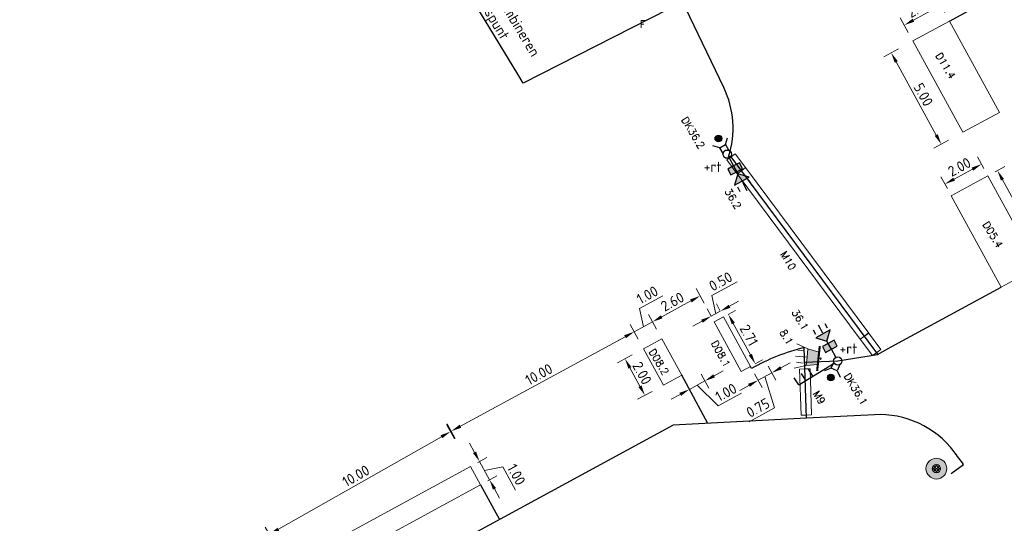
# Model space of a CAD drawing. Header units: metres. Extents: x 0 to 197589, y 0 to 355403.
# Tile 3 of 6: x 197498 to 197546, y 355335 to 355360. Entities that reach past the tile are written whole.
import ezdxf
from ezdxf import colors
from ezdxf.entities.mleader import LeaderData, LeaderLine
from ezdxf.math import Vec2, Vec3

# ---------------------------------------------------------------- set-up
doc = ezdxf.new("R2010")
doc.units = ezdxf.units.M
for name, color, linetype, lineweight in [('Arcering', 254, 'Continuous', 0), ('Level 56', 7, 'Continuous', 0), ('N-WA-VW-VRI-MEUBILAIR', 7, 'Continuous', 13), ('O_VRI_MANTELBUIS_BESTAAND', 1, 'Continuous', 0), ('O_VRI_MAST', 7, 'Continuous', 13), ('O_VRI_OBSERVATIE_CAMERA', 7, 'Continuous', 13), ('O_WEG_L_VRI_NIEUW', 7, 'Continuous', 0), ('O_WEG_T_VRI_MANTELBUIS', 5, 'Continuous', 13), ('O_WEG_VRI_NIEUW_LUSSEN', 210, 'Continuous', 13), ('O_WEG_VRI_NIEUW_TEKST_MEUBILAIR', 7, 'Continuous', 13), ('O_WEG_VRI_TEKST_MANTELBUIS', 7, 'Continuous', 0), ('VRI-MEUBILAIR', 7, 'Continuous', 13), ('X-XX-AL-M', 7, 'Continuous', 18), ('X-XX-AL-T25', 7, 'Continuous', 25)]:
    doc.layers.add(name, color=color, linetype=linetype, lineweight=lineweight)
doc.layers.add('N-WE-VK-KABELTRACE-G', color=30, linetype='Continuous')
doc.styles.add('NLCS-ISO-M200-T25', font='NLCS-ISO.ttf', dxfattribs={"height": 0.5})
doc.styles.add('Styleromans', font='romans.shx')
doc.styles.add('VRI-AH', font='isocp.shx')
doc.dimstyles.new('NLCS-M200-T25-PIJL_L2_H1', dxfattribs={"dimscale": 0.2, "dimtxt": 2.5, "dimasz": 2.5, "dimexe": 2, "dimexo": 2, "dimgap": 0.7, "dimtad": 1, "dimzin": 0, "dimdsep": 46, "dimtxsty": 'NLCS-ISO-M200-T25', "dimcen": 0, "dimdle": 2, "dimclrd": 256, "dimclre": 256, "dimclrt": 256, "dimadec": 1, "dimazin": 0, "dimtfac": 1, "dimtdec": 3, "dimtofl": 0, "dimtmove": 0, "dimatfit": 3, "dimfxl": 2, "dimfxlon": 1, "dimtfillclr": 256, "dimtolj": 1, "dimtzin": 0, "dimlwd": -1, "dimlwe": -1, "dimarcsym": 0})

# ---------------------------------------------------------------- blocks, each defined once
blk = doc.blocks.new('2L202')
at = {"layer": 'Level 56', "linetype": 'Continuous'}
for points in [[(-1.059, 1.108), (-0.517, 0.948), (-0.357, 1.491)], [(-0.178, 0.996), (-0.459, 0.843), (-0.74, 0.69), (-0.587, 0.409), (-0.306, 0.562), (-0.025, 0.715)]]:
    blk.add_hatch(color=7, dxfattribs=at).paths.add_polyline_path(points)
at = {"layer": 'Level 56', "color": 7, "linetype": 'Continuous', "lineweight": 30}
for p, q in [((-1.181, 1.498), (-1.066, 1.287)), ((-0.619, 1.804), (-0.504, 1.593)), ((-0.459, 0.843), (-0.517, 0.948)), ((-0.306, 0.562), (-0.459, 0.843)), ((-0.096, 0.176), (-0.306, 0.562))]:
    blk.add_line(p, q, dxfattribs=at)
at = {"layer": 'Level 56', "color": 7, "linetype": 'Continuous', "lineweight": 30, "flags": 128}
for points in [[(-1.059, 1.108), (-0.517, 0.948), (-0.357, 1.491), (-1.059, 1.108)], [(-0.178, 0.996), (-0.459, 0.843), (-0.74, 0.69), (-0.587, 0.409), (-0.306, 0.562), (-0.025, 0.715), (-0.178, 0.996)]]:
    blk.add_lwpolyline(points, dxfattribs=at)
at = {"layer": 'Level 56', "color": 7, "linetype": 'Continuous', "lineweight": 30}
blk.add_circle((0, 0), 0.2, dxfattribs=at)
blk = doc.blocks.new('2L203')
at = {"layer": 'Level 56', "linetype": 'Continuous'}
for points in [[(0.178, -0.996), (0.459, -0.843), (0.74, -0.69), (0.587, -0.409), (0.306, -0.562), (0.025, -0.715)], [(1.059, -1.108), (0.517, -0.948), (0.357, -1.491)]]:
    blk.add_hatch(color=7, dxfattribs=at).paths.add_polyline_path(points)
at = {"layer": 'Level 56', "color": 7, "linetype": 'Continuous', "lineweight": 30}
for p, q in [((0.096, -0.176), (0.306, -0.562)), ((0.306, -0.562), (0.459, -0.843)), ((0.459, -0.843), (0.517, -0.948)), ((1.181, -1.498), (1.066, -1.287)), ((0.619, -1.804), (0.504, -1.593))]:
    blk.add_line(p, q, dxfattribs=at)
at = {"layer": 'Level 56', "color": 7, "linetype": 'Continuous', "lineweight": 30, "flags": 128}
for points in [[(0.178, -0.996), (0.459, -0.843), (0.74, -0.69), (0.587, -0.409), (0.306, -0.562), (0.025, -0.715), (0.178, -0.996)], [(1.059, -1.108), (0.517, -0.948), (0.357, -1.491), (1.059, -1.108)]]:
    blk.add_lwpolyline(points, dxfattribs=at)
at = {"layer": 'Level 56', "color": 7, "linetype": 'Continuous', "lineweight": 30}
blk.add_circle((0, 0), 0.2, dxfattribs=at)
blk = doc.blocks.new('DRUKW3')
at = {"layer": 'O_WEG_L_VRI_NIEUW', "color": 7, "linetype": 'Continuous', "lineweight": 30}
for p, q in [((-0.077, 0.462), (0.014, 0.789)), ((-0.356, 0.304), (-0.683, 0.395))]:
    blk.add_line(p, q, dxfattribs=at)
at = {"layer": 'O_WEG_L_VRI_NIEUW', "color": 7, "linetype": 'Continuous', "lineweight": 30, "flags": 128}
blk.add_lwpolyline([(-0.198, 0.026), (-0.356, 0.304), (-0.077, 0.462), (0.08, 0.183)], dxfattribs=at)
at = {"layer": 'O_WEG_L_VRI_NIEUW', "color": 7, "linetype": 'Continuous', "lineweight": 30}
for centre, radius in [((-0.423, 0.749), 0.16), ((0, 0), 0.2)]:
    blk.add_circle(centre, radius, dxfattribs=at)
blk = doc.blocks.new('AnonymousCell5')
at = {"layer": 'O_WEG_L_VRI_NIEUW', "linetype": 'Continuous'}
h = blk.add_hatch(color=7, dxfattribs=at)
edge = h.paths.add_edge_path()
edge.add_arc((-0.272, 0.341), 0.16, 0, 360)
at = {"layer": 'O_WEG_L_VRI_NIEUW', "color": 7, "linetype": 'Continuous', "lineweight": 0}
blk.add_circle((-0.272, 0.341), 0.16, dxfattribs=at)
at = {"color": 7, "linetype": 'Continuous', "lineweight": 0}
blk.add_blockref('DRUKW3', (0.151, -0.408), dxfattribs=at)
blk = doc.blocks.new('DRUKW4')
at = {"layer": 'O_WEG_L_VRI_NIEUW', "color": 7, "linetype": 'Continuous', "lineweight": 30}
for p, q in [((-0.317, -0.345), (-0.631, -0.474)), ((-0.021, -0.468), (0.108, -0.782))]:
    blk.add_line(p, q, dxfattribs=at)
at = {"layer": 'O_WEG_L_VRI_NIEUW', "color": 7, "linetype": 'Continuous', "lineweight": 30, "flags": 128}
blk.add_lwpolyline([(0.102, -0.172), (-0.021, -0.468), (-0.317, -0.345), (-0.194, -0.049)], dxfattribs=at)
at = {"layer": 'O_WEG_L_VRI_NIEUW', "color": 7, "linetype": 'Continuous', "lineweight": 30}
for centre, radius in [((0, 0), 0.2), ((-0.331, -0.794), 0.16)]:
    blk.add_circle(centre, radius, dxfattribs=at)
blk = doc.blocks.new('AnonymousCell6')
at = {"layer": 'O_WEG_L_VRI_NIEUW', "linetype": 'Continuous'}
h = blk.add_hatch(color=7, dxfattribs=at)
edge = h.paths.add_edge_path()
edge.add_arc((-0.102, -0.424), 0.16, 0, 360)
at = {"layer": 'O_WEG_L_VRI_NIEUW', "color": 7, "linetype": 'Continuous', "lineweight": 0}
blk.add_circle((-0.102, -0.424), 0.16, dxfattribs=at)
at = {"color": 7, "linetype": 'Continuous', "lineweight": 0}
blk.add_blockref('DRUKW4', (0.229, 0.37), dxfattribs=at)
blk = doc.blocks.new('AnonymousCell27')
at = {"layer": 'O_VRI_OBSERVATIE_CAMERA'}
for radius in [0.5, 0.2]:
    blk.add_circle((0, 0), radius, dxfattribs=at)
blk = doc.blocks.new('3LTEST')
at = {"layer": 'VRI-MEUBILAIR', "linetype": 'Continuous'}
blk.add_hatch(color=256, dxfattribs=at).paths.add_polyline_path([(0.913, -0.526), (0.913, 0.002), (0.913, 0.53), (0.193, 0.386), (0.193, -0.382)])
at = {"layer": 'VRI-MEUBILAIR'}
for p, q in [((0.913, 0.53), (1.633, 0.77)), ((0.001, 0.002), (0.193, 0.002)), ((0.913, 0.002), (1.633, 0.002)), ((1.537, 0.386), (1.105, 0.386)), ((0.913, -0.526), (1.633, -0.766)), ((1.537, -0.382), (1.105, -0.382))]:
    blk.add_line(p, q, dxfattribs=at)
at = {"layer": 'VRI-MEUBILAIR', "flags": 128}
blk.add_lwpolyline([(0.913, -0.526), (0.913, 0.002), (0.913, 0.53), (0.193, 0.386), (0.193, -0.382), (0.913, -0.526)], dxfattribs=at)
blk = doc.blocks.new('3L30P')
at = {"linetype": 'Continuous'}
blk.add_blockref('3LTEST', (-0.001, -0.002), dxfattribs=at)
blk = doc.blocks.new('*U85')
at = {"layer": 'N-WA-VW-VRI-MEUBILAIR'}
for q in [(-0.23, 0.97), (-0.23, -0.97)]:
    blk.add_line((-0.23, 0), q, dxfattribs=at)
at = {"layer": 'N-WA-VW-VRI-MEUBILAIR', "xscale": 12, "yscale": 12, "zscale": 12, "rotation": 4.910378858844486e-10}
blk.add_blockref('3L30P', (-0.82, 0), dxfattribs=at)
blk = doc.blocks.new('3L83')
at = {"layer": 'O_WEG_L_VRI_NIEUW', "color": 7, "linetype": 'Continuous', "lineweight": 30}
for p, q in [((1.439, 1.664), (0.131, 0.151)), ((1.439, 1.664), (1.742, 1.402)), ((0.916, 1.059), (1.219, 0.797)), ((1.178, 1.361), (1.48, 1.1))]:
    blk.add_line(p, q, dxfattribs=at)
blk.add_circle((0, 0), 0.2, dxfattribs=at)
blk = doc.blocks.new('*D96')
at = {"layer": 'Defpoints', "color": 0, "transparency": 16777216}
for p in [(197529.146, 355342.074), (197518.963, 355339.868), (197520.361, 355337.297)]:
    blk.add_point(p, dxfattribs=at)
at = {"layer": 'X-XX-AL-M', "transparency": 16777216}
for p, q in [((197527.938, 355344.294), (197527.556, 355344.997)), ((197527.308, 355344.406), (197519.402, 355340.107)), ((197519.154, 355339.517), (197518.772, 355340.219))]:
    blk.add_line(p, q, dxfattribs=at)
for points in [[(197527.268, 355344.479), (197527.348, 355344.333), (197527.747, 355344.645)], [(197519.362, 355340.18), (197519.442, 355340.034), (197518.963, 355339.868)]]:
    blk.add_solid(points, dxfattribs=at)
at = {"layer": 'X-XX-AL-M', "transparency": 16777216, "insert": (197523.169, 355342.599), "char_height": 0.5, "attachment_point": 5, "rotation": 28.5375, "style": 'NLCS-ISO-M200-T25'}
blk.add_mtext('\\A1;10.00', dxfattribs=at)
blk = doc.blocks.new('*D97')
at = {"layer": 'Defpoints', "color": 0, "transparency": 16777216}
for p in [(197520.045, 355337.875), (197510.227, 355334.912), (197511.347, 355332.939)]:
    blk.add_point(p, dxfattribs=at)
at = {"layer": 'X-XX-AL-M', "transparency": 16777216}
for p, q in [((197519.123, 355339.499), (197518.729, 355340.195)), ((197518.491, 355339.6), (197510.662, 355335.158)), ((197510.425, 355334.564), (197510.03, 355335.26))]:
    blk.add_line(p, q, dxfattribs=at)
for points in [[(197518.45, 355339.673), (197518.532, 355339.528), (197518.926, 355339.847)], [(197510.621, 355335.231), (197510.703, 355335.086), (197510.227, 355334.912)]]:
    blk.add_solid(points, dxfattribs=at)
at = {"layer": 'X-XX-AL-M', "transparency": 16777216, "insert": (197514.384, 355337.719), "char_height": 0.5, "attachment_point": 5, "rotation": 29.5707, "style": 'NLCS-ISO-M200-T25'}
blk.add_mtext('\\A1;10.00', dxfattribs=at)
blk = doc.blocks.new('*D102')
at = {"layer": 'Defpoints', "color": 0, "transparency": 16777216}
for p in [(197528.624, 355345.122), (197531.589, 355345.113), (197529.306, 355343.869)]:
    blk.add_point(p, dxfattribs=at)
at = {"layer": 'X-XX-AL-M', "transparency": 16777216}
for p, q in [((197531.098, 355346.014), (197530.715, 355346.717)), ((197530.468, 355346.126), (197529.063, 355345.361)), ((197528.815, 355344.77), (197528.432, 355345.473))]:
    blk.add_line(p, q, dxfattribs=at)
for points in [[(197530.428, 355346.2), (197530.507, 355346.053), (197530.907, 355346.366)], [(197529.023, 355345.434), (197529.102, 355345.288), (197528.624, 355345.122)]]:
    blk.add_solid(points, dxfattribs=at)
at = {"layer": 'X-XX-AL-M', "transparency": 16777216, "insert": (197529.578, 355346.086), "char_height": 0.5, "attachment_point": 5, "rotation": 28.587, "style": 'NLCS-ISO-M200-T25'}
blk.add_mtext('\\A1;2.60', dxfattribs=at)
blk = doc.blocks.new('*D113')
at = {"layer": 'Defpoints', "color": 0, "transparency": 16777216}
for p in [(197531.438, 355345.39), (197532.028, 355345.353), (197531.589, 355345.113)]:
    blk.add_point(p, dxfattribs=at)
at = {"layer": 'X-XX-AL-M', "transparency": 16777216}
for p, q in [((197531.473, 355346.388), (197532.685, 355347.048)), ((197531.658, 355345.509), (197531.473, 355346.388)), ((197531.438, 355345.39), (197531.247, 355345.741)), ((197531.877, 355345.629), (197531.686, 355345.98)), ((197532.316, 355345.868), (197532.756, 355346.107)), ((197531.877, 355345.629), (197531.438, 355345.39)), ((197530.999, 355345.151), (197530.56, 355344.911))]:
    blk.add_line(p, q, dxfattribs=at)
for points in [[(197532.277, 355345.941), (197532.356, 355345.795), (197531.877, 355345.629)], [(197530.959, 355345.224), (197531.039, 355345.077), (197531.438, 355345.39)]]:
    blk.add_solid(points, dxfattribs=at)
at = {"layer": 'X-XX-AL-M', "transparency": 16777216, "insert": (197531.892, 355347.061), "char_height": 0.5, "attachment_point": 5, "rotation": 28.587, "style": 'NLCS-ISO-M200-T25'}
blk.add_mtext('\\A1;0.50', dxfattribs=at)
blk = doc.blocks.new('*D114')
at = {"layer": 'Defpoints', "color": 0, "transparency": 16777216}
for p in [(197532.028, 355345.353), (197533.324, 355342.975), (197533.557, 355343.102)]:
    blk.add_point(p, dxfattribs=at)
at = {"layer": 'X-XX-AL-M', "transparency": 16777216}
for p, q in [((197532.261, 355345.48), (197532.612, 355345.671)), ((197532.5, 355345.041), (197533.318, 355343.541)), ((197533.557, 355343.102), (197533.908, 355343.293))]:
    blk.add_line(p, q, dxfattribs=at)
for points in [[(197532.574, 355345.081), (197532.427, 355345.001), (197532.261, 355345.48)], [(197533.391, 355343.581), (197533.244, 355343.501), (197533.557, 355343.102)]]:
    blk.add_solid(points, dxfattribs=at)
at = {"layer": 'X-XX-AL-M', "transparency": 16777216, "insert": (197533.251, 355344.478), "char_height": 0.5, "attachment_point": 5, "rotation": 298.587, "style": 'NLCS-ISO-M200-T25'}
blk.add_mtext('\\A1;2.71', dxfattribs=at)
blk = doc.blocks.new('*D115')
at = {"layer": 'Defpoints', "color": 0, "transparency": 16777216}
for p in [(197528.624, 355345.122), (197529.067, 355344.308), (197528.189, 355343.83)]:
    blk.add_point(p, dxfattribs=at)
at = {"layer": 'X-XX-AL-M', "transparency": 16777216}
for p, q in [((197528, 355345.761), (197529.123, 355346.373)), ((197528.184, 355344.882), (197528, 355345.761)), ((197528.815, 355344.77), (197528.432, 355345.473)), ((197529.063, 355345.361), (197529.502, 355345.6)), ((197527.937, 355344.292), (197527.554, 355344.994)), ((197527.745, 355344.643), (197528.624, 355345.122)), ((197527.306, 355344.404), (197526.867, 355344.165))]:
    blk.add_line(p, q, dxfattribs=at)
for points in [[(197529.023, 355345.434), (197529.102, 355345.288), (197528.624, 355345.122)], [(197527.267, 355344.477), (197527.346, 355344.331), (197527.745, 355344.643)]]:
    blk.add_solid(points, dxfattribs=at)
at = {"layer": 'X-XX-AL-M', "transparency": 16777216, "insert": (197528.375, 355346.41), "char_height": 0.5, "attachment_point": 5, "rotation": 28.587, "style": 'NLCS-ISO-M200-T25'}
blk.add_mtext('\\A1;1.00', dxfattribs=at)
blk = doc.blocks.new('*D116')
at = {"layer": 'Defpoints', "color": 0, "transparency": 16777216}
for p in [(197528.189, 355343.83), (197529.146, 355342.074), (197528.257, 355341.59)]:
    blk.add_point(p, dxfattribs=at)
at = {"layer": 'X-XX-AL-M', "transparency": 16777216}
for p, q in [((197527.652, 355343.537), (197526.949, 355343.155)), ((197527.54, 355342.907), (197528.018, 355342.029)), ((197528.609, 355341.781), (197527.906, 355341.398))]:
    blk.add_line(p, q, dxfattribs=at)
for points in [[(197527.613, 355342.947), (197527.467, 355342.867), (197527.301, 355343.346)], [(197528.091, 355342.069), (197527.945, 355341.989), (197528.257, 355341.59)]]:
    blk.add_solid(points, dxfattribs=at)
at = {"layer": 'X-XX-AL-M', "transparency": 16777216, "insert": (197528.121, 355342.655), "char_height": 0.5, "attachment_point": 5, "rotation": 298.587, "style": 'NLCS-ISO-M200-T25'}
blk.add_mtext('\\A1;2.00', dxfattribs=at)
blk = doc.blocks.new('*D117')
at = {"layer": 'Defpoints', "color": 0, "transparency": 16777216}
for p in [(197519.883, 355338.172), (197520.362, 355337.294), (197520.799, 355337.533)]:
    blk.add_point(p, dxfattribs=at)
at = {"layer": 'X-XX-AL-M', "transparency": 16777216}
for p, q in [((197520.08, 355338.85), (197519.84, 355339.288)), ((197520.234, 355338.364), (197520.671, 355338.603)), ((197520.32, 355338.411), (197520.799, 355337.533)), ((197520.56, 355337.972), (197521.438, 355338.158)), ((197521.438, 355338.158), (197522.052, 355337.035)), ((197520.713, 355337.486), (197521.15, 355337.725)), ((197521.039, 355337.094), (197521.279, 355336.656))]:
    blk.add_line(p, q, dxfattribs=at)
for points in [[(197520.153, 355338.89), (197520.007, 355338.81), (197520.32, 355338.411)], [(197521.112, 355337.134), (197520.966, 355337.054), (197520.799, 355337.533)]]:
    blk.add_solid(points, dxfattribs=at)
at = {"layer": 'X-XX-AL-M', "transparency": 16777216, "insert": (197522.087, 355337.783), "char_height": 0.5, "attachment_point": 5, "rotation": 298.6466, "style": 'NLCS-ISO-M200-T25'}
blk.add_mtext('\\A1;1.00', dxfattribs=at)
blk = doc.blocks.new('*D121')
at = {"layer": 'Defpoints', "color": 0, "transparency": 16777216}
for p in [(197544.722, 355352.134), (197547.111, 355347.741), (197547.571, 355347.992)]:
    blk.add_point(p, dxfattribs=at)
at = {"layer": 'X-XX-AL-M', "transparency": 16777216}
for p, q in [((197545.073, 355352.325), (197545.533, 355352.575)), ((197545.421, 355351.945), (197547.332, 355348.431)), ((197547.463, 355347.933), (197547.923, 355348.183))]:
    blk.add_line(p, q, dxfattribs=at)
for points in [[(197545.494, 355351.985), (197545.348, 355351.905), (197545.182, 355352.384)], [(197547.406, 355348.471), (197547.259, 355348.391), (197547.571, 355347.992)]]:
    blk.add_solid(points, dxfattribs=at)
at = {"layer": 'X-XX-AL-M', "transparency": 16777216, "insert": (197546.719, 355350.374), "char_height": 0.5, "attachment_point": 5, "rotation": 298.5452, "style": 'NLCS-ISO-M200-T25'}
blk.add_mtext('\\A1;5.00', dxfattribs=at)
blk = doc.blocks.new('*D122')
at = {"layer": 'Defpoints', "color": 0, "transparency": 16777216}
for p in [(197544.722, 355352.134), (197542.66, 355351.739), (197542.965, 355351.178)]:
    blk.add_point(p, dxfattribs=at)
at = {"layer": 'X-XX-AL-M', "transparency": 16777216}
for p, q in [((197544.531, 355352.485), (197544.226, 355353.046)), ((197543.978, 355352.456), (197543.099, 355351.978)), ((197542.774, 355351.529), (197542.469, 355352.09))]:
    blk.add_line(p, q, dxfattribs=at)
for points in [[(197543.938, 355352.529), (197544.018, 355352.382), (197544.417, 355352.695)], [(197543.059, 355352.051), (197543.139, 355351.905), (197542.66, 355351.739)]]:
    blk.add_solid(points, dxfattribs=at)
at = {"layer": 'X-XX-AL-M', "transparency": 16777216, "insert": (197543.352, 355352.559), "char_height": 0.5, "attachment_point": 5, "rotation": 28.5452, "style": 'NLCS-ISO-M200-T25'}
blk.add_mtext('\\A1;2.00', dxfattribs=at)
blk = doc.blocks.new('*D123')
at = {"layer": 'Defpoints', "color": 0, "transparency": 16777216}
for p in [(197540.707, 355359.372), (197542.878, 355359.571), (197541.123, 355358.612)]:
    blk.add_point(p, dxfattribs=at)
at = {"layer": 'X-XX-AL-M', "transparency": 16777216}
for p, q in [((197542.654, 355359.981), (197542.27, 355360.683)), ((197542.024, 355360.092), (197541.146, 355359.612)), ((197540.899, 355359.021), (197540.516, 355359.723))]:
    blk.add_line(p, q, dxfattribs=at)
for points in [[(197541.984, 355360.165), (197542.063, 355360.019), (197542.462, 355360.332)], [(197541.106, 355359.685), (197541.186, 355359.539), (197540.707, 355359.372)]]:
    blk.add_solid(points, dxfattribs=at)
at = {"layer": 'X-XX-AL-M', "transparency": 16777216, "insert": (197541.398, 355360.194), "char_height": 0.5, "attachment_point": 5, "rotation": 28.6716, "style": 'NLCS-ISO-M200-T25'}
blk.add_mtext('\\A1;2.00', dxfattribs=at)
blk = doc.blocks.new('*D124')
at = {"layer": 'Defpoints', "color": 0, "transparency": 16777216}
for p in [(197542.878, 355359.571), (197545.277, 355355.184), (197542.481, 355353.655)]:
    blk.add_point(p, dxfattribs=at)
at = {"layer": 'X-XX-AL-M', "transparency": 16777216}
for p, q in [((197540.433, 355358.234), (197539.731, 355357.85)), ((197540.322, 355357.604), (197542.241, 355354.094)), ((197542.832, 355353.847), (197542.13, 355353.463))]:
    blk.add_line(p, q, dxfattribs=at)
for points in [[(197540.395, 355357.644), (197540.249, 355357.564), (197540.082, 355358.042)], [(197542.314, 355354.134), (197542.168, 355354.054), (197542.481, 355353.655)]]:
    blk.add_solid(points, dxfattribs=at)
at = {"layer": 'X-XX-AL-M', "transparency": 16777216, "insert": (197541.623, 355356.036), "char_height": 0.5, "attachment_point": 5, "rotation": 298.6716, "style": 'NLCS-ISO-M200-T25'}
blk.add_mtext('\\A1;5.00', dxfattribs=at)
blk = doc.blocks.new('*D132')
at = {"layer": 'Defpoints', "color": 0, "transparency": 16777216}
for p in [(197530.77, 355342.959), (197530.024, 355342.552), (197531.138, 355342.283)]:
    blk.add_point(p, dxfattribs=at)
at = {"layer": 'X-XX-AL-M', "transparency": 16777216}
for p, q in [((197530.961, 355342.608), (197531.33, 355341.932)), ((197531.577, 355342.522), (197532.016, 355342.762)), ((197530.215, 355342.201), (197530.583, 355341.525)), ((197530.392, 355341.877), (197531.138, 355342.283)), ((197530.765, 355342.08), (197531.774, 355341.081)), ((197529.953, 355341.637), (197529.514, 355341.398)), ((197531.774, 355341.081), (197532.898, 355341.693))]:
    blk.add_line(p, q, dxfattribs=at)
for points in [[(197531.537, 355342.596), (197531.617, 355342.449), (197531.138, 355342.283)], [(197529.913, 355341.71), (197529.993, 355341.564), (197530.392, 355341.877)]]:
    blk.add_solid(points, dxfattribs=at)
at = {"layer": 'X-XX-AL-M', "transparency": 16777216, "insert": (197532.149, 355341.73), "char_height": 0.5, "attachment_point": 5, "rotation": 28.587, "style": 'NLCS-ISO-M200-T25'}
blk.add_mtext('\\A1;1.00', dxfattribs=at)
blk = doc.blocks.new('*D133')
at = {"layer": 'Defpoints', "color": 0, "transparency": 16777216}
for p in [(197533.981, 355343.336), (197533.324, 355342.975), (197534.347, 355342.671)]:
    blk.add_point(p, dxfattribs=at)
at = {"layer": 'X-XX-AL-M', "transparency": 16777216}
for p, q in [((197534.174, 355342.986), (197534.54, 355342.32)), ((197534.785, 355342.912), (197535.223, 355343.152)), ((197533.516, 355342.624), (197533.882, 355341.959)), ((197533.689, 355342.31), (197534.347, 355342.671)), ((197534.018, 355342.49), (197534.478, 355340.981)), ((197533.251, 355342.069), (197532.813, 355341.828)), ((197534.478, 355340.981), (197533.268, 355340.317))]:
    blk.add_line(p, q, dxfattribs=at)
for points in [[(197534.745, 355342.985), (197534.825, 355342.839), (197534.347, 355342.671)], [(197533.211, 355342.142), (197533.291, 355341.996), (197533.689, 355342.31)]]:
    blk.add_solid(points, dxfattribs=at)
at = {"layer": 'X-XX-AL-M', "transparency": 16777216, "insert": (197533.685, 355340.991), "char_height": 0.5, "attachment_point": 5, "rotation": 28.7832, "style": 'NLCS-ISO-M200-T25'}
blk.add_mtext('\\A1;0.75', dxfattribs=at)
blk = doc.blocks.new('RATEL')
at = {"layer": 'X-XX-AL-T25', "insert": (-0.568, -0.963), "char_height": 0.5, "attachment_point": 1, "style": 'NLCS-ISO-M200-T25'}
blk.add_mtext_dynamic_manual_height_columns('+rt', width=3.4761, gutter_width=5, heights=[0], dxfattribs=at)

msp = doc.modelspace()

# ---------------------------------------------------------------- hatches: boundary and pattern name
at = {"layer": 'Arcering', "linetype": 'Continuous'}
h = msp.add_hatch(color=256, dxfattribs=at)
edge = h.paths.add_edge_path()
edge.add_arc((197542.249, 355338.068), 0.5, 0, 360)
edge = h.paths.add_edge_path(flags=0)
edge.add_arc((197542.249, 355338.068), 0.2, -180, 180, ccw=False)
at = {"layer": 'O_VRI_OBSERVATIE_CAMERA', "lineweight": 0}
h = msp.add_hatch(dxfattribs=at)
h.set_pattern_fill('USER', color=256, scale=0.1, angle=45, style=0, double=1, pattern_type=0)
h.set_pattern_definition([(45, (197542.25056, 355338.06722), (-0.07071, 0.07071), []), (135, (197542.25056, 355338.06722), (-0.07071, -0.07071), [])])
edge = h.paths.add_edge_path()
edge.add_arc((197542.249, 355338.068), 0.2, -180, 0, ccw=False)
edge.add_arc((197542.249, 355338.068), 0.2, 0, 180, ccw=False)

# ---------------------------------------------------------------- linework, layer by layer
at = {"layer": 'Level 56', "color": 7, "linetype": 'Continuous', "lineweight": 30}
for p, q in [((197532.944, 355351.823), (197533.154, 355351.437)), ((197536.567, 355344.977), (197536.778, 355344.591))]:
    msp.add_line(p, q, dxfattribs=at)
at = {"layer": 'N-WA-VW-VRI-MEUBILAIR', "const_width": 0.1}
msp.add_lwpolyline([(197536.651, 355343.962), (197536.525, 355342.762)], dxfattribs=at)
at = {"layer": 'N-WE-VK-KABELTRACE-G', "lineweight": 30}
for points in [[(197539.441, 355343.569), (197532.392, 355353.048), (197532.273, 355353.053, 0.191928), (197532.044, 355356.377), (197529.591, 355361.481, 0.075517), (197521.21, 355373.761), (197520.391, 355374.641), (197517.503, 355377.415), (197504.378, 355389.262), (197503.639, 355388.442), (197501.742, 355390.176), (197502.443, 355390.998), (197498.246, 355394.784), (197500.865, 355397.689)], [(197536.015, 355340.488), (197535.898, 355343.88, 0.068415), (197533.376, 355342.879), (197533.324, 355342.975)], [(197542.965, 355337.842), (197543.551, 355338.269, 0.00434), (197543.099, 355338.879, 0.248984), (197539.273, 355340.659), (197536.015, 355340.488), (197529.609, 355340.152), (197504.582, 355326.542), (197503.865, 355327.859)]]:
    msp.add_lwpolyline(points, format="xyb", dxfattribs=at)
for points in [[(197542.878, 355359.571), (197548.346, 355362.561), (197548.532, 355362.572), (197552.404, 355362.8)], [(197535.922, 355343.184), (197537.514, 355343.239), (197539.418, 355343.557), (197540.081, 355343.917), (197545.354, 355346.786)], [(197531.284, 355340.24), (197530.024, 355342.552)], [(197520.362, 355337.294), (197521.274, 355335.619)]]:
    msp.add_lwpolyline(points, dxfattribs=at)
at = {"layer": 'O_VRI_MANTELBUIS_BESTAAND', "linetype": 'Continuous'}
for p, q in [((197532.687, 355352.232), (197532.888, 355352.381)), ((197532.687, 355352.232), (197538.597, 355344.285)), ((197538.597, 355344.285), (197538.798, 355344.434)), ((197535.684, 355342.849), (197535.934, 355342.858)), ((197535.684, 355342.849), (197535.76, 355340.63)), ((197535.76, 355340.63), (197536.01, 355340.639))]:
    msp.add_line(p, q, dxfattribs=at)
at = {"layer": 'O_VRI_MANTELBUIS_BESTAAND'}
for p, q in [((197533.088, 355352.53), (197532.888, 355352.381)), ((197533.088, 355352.53), (197538.998, 355344.583)), ((197532.687, 355352.232), (197538.597, 355344.285)), ((197538.998, 355344.583), (197538.798, 355344.434)), ((197535.684, 355342.849), (197535.76, 355340.63)), ((197536.184, 355342.866), (197535.934, 355342.858)), ((197536.184, 355342.866), (197536.26, 355340.647)), ((197536.26, 355340.647), (197536.01, 355340.639))]:
    msp.add_line(p, q, dxfattribs=at)
at = {"layer": 'O_VRI_MAST'}
for centre in [(197532.207, 355353.175), (197537.514, 355343.239)]:
    msp.add_circle(centre, 0.2, dxfattribs=at)
at = {"layer": 'O_VRI_OBSERVATIE_CAMERA', "lineweight": 0, "flags": 128}
msp.add_lwpolyline([(197542.449, 355338.068, -1), (197542.049, 355338.068, -1), (197542.049, 355338.068, -1), (197542.449, 355338.068)], format="xyb", dxfattribs=at)
at = {"layer": 'O_WEG_T_VRI_MANTELBUIS', "linetype": 'Continuous'}
for p, q in [((197532.191, 355352.899), (197532.392, 355353.048)), ((197532.191, 355352.899), (197532.687, 355352.232)), ((197532.687, 355352.232), (197532.888, 355352.381)), ((197538.594, 355344.289), (197538.795, 355344.438)), ((197538.594, 355344.289), (197539.184, 355343.496)), ((197539.184, 355343.496), (197539.384, 355343.646))]:
    msp.add_line(p, q, dxfattribs=at)
at = {"layer": 'O_WEG_T_VRI_MANTELBUIS'}
for p, q in [((197532.191, 355352.899), (197532.687, 355352.232)), ((197532.592, 355353.197), (197532.392, 355353.048)), ((197532.592, 355353.197), (197533.088, 355352.53)), ((197533.088, 355352.53), (197532.888, 355352.381)), ((197538.594, 355344.289), (197539.184, 355343.496)), ((197538.995, 355344.588), (197538.795, 355344.438)), ((197538.995, 355344.588), (197539.585, 355343.795)), ((197539.585, 355343.795), (197539.384, 355343.646))]:
    msp.add_line(p, q, dxfattribs=at)
at = {"layer": 'O_WEG_VRI_NIEUW_LUSSEN'}
for points in [[(197541.123, 355358.612), (197543.522, 355354.225), (197545.277, 355355.184), (197542.878, 355359.571)], [(197544.722, 355352.134), (197547.111, 355347.741), (197545.354, 355346.786), (197542.965, 355351.178)], [(197529.146, 355342.074), (197528.189, 355343.83), (197529.067, 355344.308), (197530.024, 355342.552)]]:
    msp.add_lwpolyline(points, close=True, dxfattribs=at)
msp.add_lwpolyline([(197533.324, 355342.975), (197532.028, 355345.353), (197531.589, 355345.113), (197532.881, 355342.742), (197533.324, 355342.975)], dxfattribs=at)
at = {"layer": 'O_WEG_VRI_NIEUW_LUSSEN', "flags": 128}
msp.add_lwpolyline([(197520.362, 355337.294), (197519.883, 355338.172), (197511.107, 355333.378), (197511.586, 355332.5), (197520.362, 355337.294)], dxfattribs=at)

# ---------------------------------------------------------------- block references
at = {"color": 7, "linetype": 'Continuous', "lineweight": 0}
for name, p in [('AnonymousCell5', (197532.056, 355353.584)), ('2L203', (197532.207, 355353.175)), ('RATEL', (197531.646, 355353.783)), ('2L202', (197537.514, 355343.239)), ('RATEL', (197538.164, 355345.045)), ('AnonymousCell6', (197537.285, 355342.869))]:
    msp.add_blockref(name, p, dxfattribs=at)
at = {"color": 7, "linetype": 'Continuous', "lineweight": 0, "rotation": 162.3245510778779}
msp.add_blockref('3L83', (197537.514, 355343.239), dxfattribs=at)
msp.add_blockref('AnonymousCell27', (197542.249, 355338.068))
at = {"layer": 'N-WA-VW-VRI-MEUBILAIR', "xscale": 0.06400000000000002, "yscale": 0.06400000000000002, "zscale": 0.06400000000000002, "rotation": 174.0022245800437}
msp.add_blockref('*U85', (197536.683, 355343.352), dxfattribs=at)

# ---------------------------------------------------------------- texts
at = {"layer": 'O_WEG_VRI_NIEUW_TEKST_MEUBILAIR', "insert": (197528.024, 355359.417), "char_height": 0.35, "attachment_point": 4, "line_spacing_factor": 0.8, "style": 'Styleromans'}
msp.add_mtext('{\\C256;F}', dxfattribs=at)
at = {"layer": 'O_WEG_VRI_NIEUW_TEKST_MEUBILAIR', "char_height": 0.35, "attachment_point": 4, "line_spacing_factor": 0.8, "style": 'Styleromans'}
for s, insert, rotation in [('{\\C256;D11.4}', (197542.336, 355358.011), 301.1527), ('{\\C256;DK36.2}', (197530.136, 355354.925), 301.1527), ('{\\C256;36.2}', (197532.216, 355351.484), 301.1527), ('{\\C256;D05.4}', (197544.602, 355349.894), 301.1527), ('{\\C256;36.1}', (197535.436, 355345.673), 301.1527), ('{\\C256;8.1}', (197534.852, 355344.712), 301.1527), ('{\\C256;D08.1}', (197531.571, 355344.187), 298.587), ('{\\C256;D08.2}', (197528.575, 355343.78), 301.1527), ('{\\C256;DK36.1}', (197537.943, 355342.61), 301.1527)]:
    msp.add_mtext(s, dxfattribs=dict(at, insert=insert, rotation=rotation))
at = {"layer": 'O_WEG_VRI_TEKST_MANTELBUIS', "char_height": 0.35, "attachment_point": 4, "rotation": 301.1527, "line_spacing_factor": 0.8, "style": 'VRI-AH'}
for s, insert in [('{\\Fromans|c0;\\C256;M10}', (197534.886, 355348.471)), ('{\\Fromans|c0;\\C256;M9}', (197536.456, 355341.772))]:
    msp.add_mtext(s, dxfattribs=dict(at, insert=insert))

# ---------------------------------------------------------------- dimensions: what is measured, and where the dimension line sits
at = {"layer": 'X-XX-AL-M'}
for p1, p2, distance, picture, middle in [((197542.878, 355359.571), (197541.123, 355358.612), -0.867, '*D123', (197541.398, 355360.194)), ((197542.878, 355359.571), (197545.277, 355355.184), -3.187, '*D124', (197541.623, 355356.036)), ((197544.722, 355352.134), (197542.965, 355351.178), -0.638, '*D122', (197543.352, 355352.559)), ((197544.722, 355352.134), (197547.111, 355347.741), 0.524, '*D121', (197546.719, 355350.374)), ((197531.589, 355345.113), (197529.306, 355343.869), -1.426, '*D102', (197529.578, 355346.086)), ((197532.028, 355345.353), (197533.324, 355342.975), 0.265, '*D114', (197533.251, 355344.478)), ((197529.146, 355342.074), (197520.361, 355337.297), -2.927, '*D96', (197523.169, 355342.599)), ((197528.189, 355343.83), (197529.146, 355342.074), -1.011, '*D116', (197528.121, 355342.655)), ((197520.045, 355337.875), (197511.347, 355332.939), -2.268, '*D97', (197514.384, 355337.719))]:
    dim = msp.add_aligned_dim(p1=p1, p2=p2, distance=distance, dimstyle='NLCS-M200-T25-PIJL_L2_H1', dxfattribs=at)
    dim.commit()
    dim.dimension.update_dxf_attribs({"geometry": picture, "text_midpoint": middle})
for p1, p2, distance, picture, middle in [((197532.028, 355345.353), (197531.589, 355345.113), -0.315, '*D113', (197531.409, 355346.797)), ((197528.189, 355343.83), (197529.067, 355344.308), 0.926, '*D115', (197527.936, 355346.17)), ((197519.883, 355338.172), (197520.362, 355337.294), 0.498, '*D117', (197521.847, 355338.222))]:
    dim = msp.add_aligned_dim(p1=p1, p2=p2, distance=distance, dimstyle='NLCS-M200-T25-PIJL_L2_H1', override={"dimtmove": 1}, dxfattribs=at)
    dim.commit()
    dim.dimension.update_dxf_attribs({"geometry": picture, "text_midpoint": middle})
dim = msp.add_linear_dim(base=(197534.347, 355342.671), p1=(197533.324, 355342.975), p2=(197533.981, 355343.336), angle=28.7832, dimstyle='NLCS-M200-T25-PIJL_L2_H1', override={"dimtmove": 1}, dxfattribs=at)
dim.commit()
dim.dimension.update_dxf_attribs({"geometry": '*D133', "text_midpoint": (197534.355, 355340.914), "dimtype": 161})
dim = msp.add_aligned_dim(p1=(197530.024, 355342.552), p2=(197530.77, 355342.959), distance=-0.77, text='1.00', dimstyle='NLCS-M200-T25-PIJL_L2_H1', override={"dimtmove": 1}, dxfattribs=at)
dim.commit()
dim.dimension.update_dxf_attribs({"geometry": '*D132', "text_midpoint": (197531.71, 355341.49)})

# ---------------------------------------------------------------- leaders
at = {"layer": 'X-XX-AL-T25'}
ml = msp.add_multileader_mtext('Standard', dxfattribs=at)
ml.set_content('Nieuw verkeerslicht combineren \\Pmet nieuw verlichtingspunt', color=256, style='NLCS-ISO-M200-T25')
ml.set_leader_properties(color=256, linetype='ByLayer', lineweight=-1)
ml.build(insert=Vec2(0, 0))
ml.multileader.update_dxf_attribs({"text_left_attachment_type": 5, "text_right_attachment_type": 5, "dogleg_length": 0.5, "arrow_head_size": 0.5})
ctx = ml.context
ctx.base_point, ctx.char_height, ctx.arrow_head_size, ctx.landing_gap_size, ctx.plane_origin, ctx.plane_x_axis, ctx.plane_y_axis = Vec3(197517.053, 355365.453), 0.5, 0.5, 0.18, Vec3(197532.954, 355373.813), Vec3(0.517321, -0.855791), Vec3(0.855791, 0.517321)
ctx.left_attachment, ctx.right_attachment = 5, 5
notes = []
notes.append((ctx, [(0, (1, 1, 0), (197522.413, 355356.587), (-0.517321, 0.855791), 0.5, [(0, [(197529.833, 355360.36)], 0, [])])]))
ctx.mtext.insert, ctx.mtext.text_direction, ctx.mtext.rotation, ctx.mtext.flow_direction = Vec3(197518.416, 355366.066), Vec3(0.517321, -0.855791), 5.256107, 5
for ctx, leaders in notes:
    for number, flags, end, landing, length, lines in leaders:
        leader = LeaderData()
        leader.index, (leader.has_last_leader_line, leader.has_dogleg_vector, leader.attachment_direction) = number, flags
        leader.last_leader_point, leader.dogleg_vector, leader.dogleg_length = Vec3(end), Vec3(landing), length
        for number, points, colour, breaks in lines:
            line = LeaderLine()
            line.index, line.vertices, line.color, line.breaks = number, Vec3.list(points), colors.encode_raw_color(colour), breaks
            leader.lines.append(line)
        ctx.leaders.append(leader)

doc.saveas('drawing.dxf')
